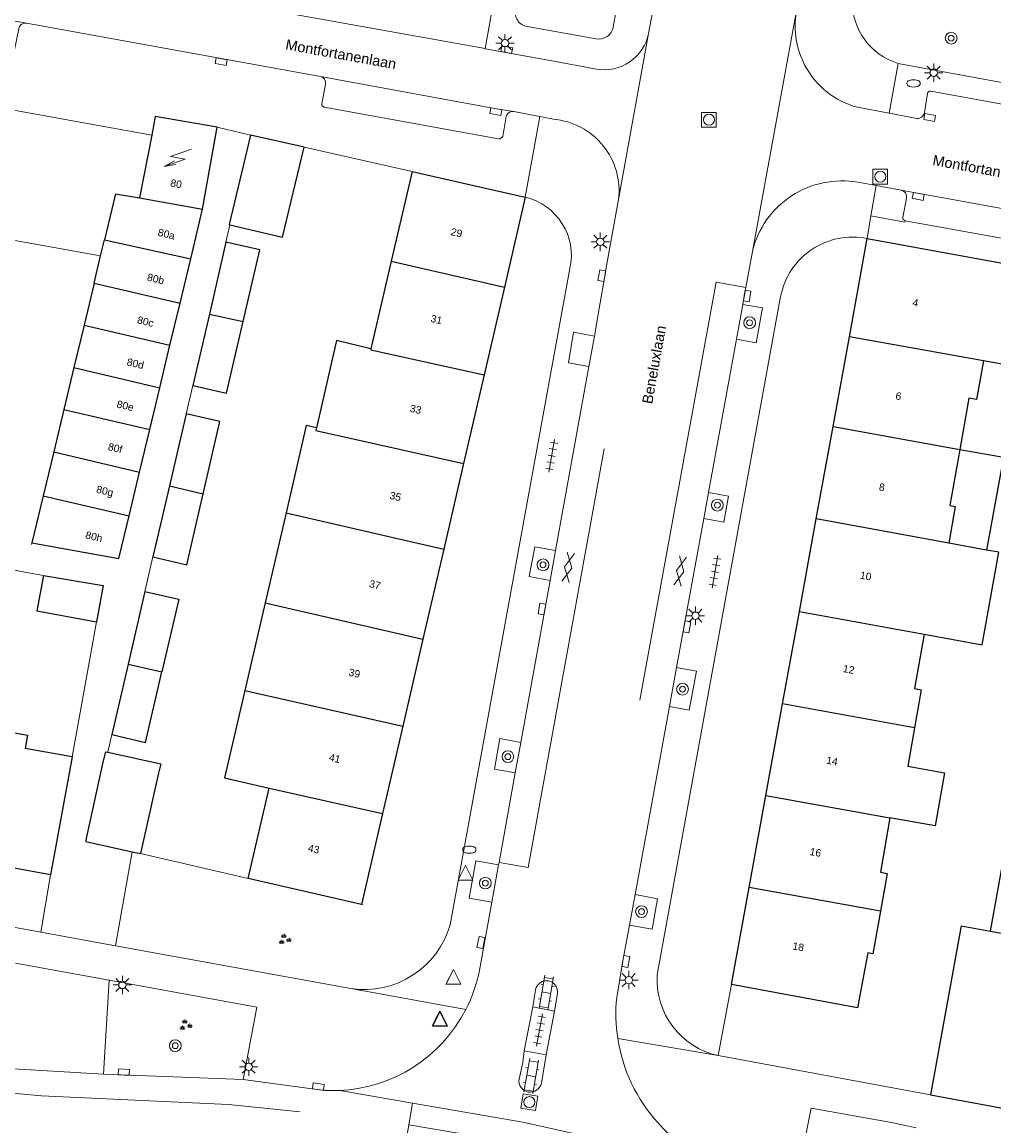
# Model space of a CAD drawing. Extents: x 131101 to 132041, y 397511 to 398853.
# Tile 69 of 80: x 131633 to 131699, y 398500 to 398575. Entities that reach past the tile are written whole.
import ezdxf
from ezdxf.enums import TextEntityAlignment as Align

# ---------------------------------------------------------------- set-up
doc = ezdxf.new("R2010")
doc.units = 0
doc.linetypes.add('DGN Style 1', pattern=[30.960434, 0.051515, -30.90892])
doc.linetypes.add('DGN Style 2', pattern=[51.514866, 30.90892, -20.605946])
doc.layers.add('_vervallen putten', color=250, linetype='Continuous', lineweight=9, plot=False)
doc.layers.add('_vervallen situatie', color=250, linetype='Continuous', lineweight=9, plot=False)
for name, color, linetype, lineweight in [('gg-afsc-erfafscheiding', 250, 'Continuous', 9), ('gg-afsc-muur', 250, 'Continuous', 9), ('gg-bbg-bijgebouw', 10, 'Continuous', 25), ('gg-bbg-gedigitaliseerde bebouwing', 10, 'Continuous', 25), ('gg-bbg-gedigitaliseerde bijgebouw', 10, 'Continuous', 25), ('gg-bbg-hoofdgebouw', 10, 'Continuous', 25), ('gg-bbg-luifel en loopbrug', 10, 'DGN Style 2', 25), ('gg-bbg-tussenscheiding', 10, 'Continuous', 25), ('gg-knt-verharding', 250, 'Continuous', 9), ('gg-knt-verharding nz', 250, 'DGN Style 2', 9), ('gt-grn-vlakafsluiter', 250, 'DGN Style 1', 9), ('gt-grn-weggrens', 250, 'Continuous', 9), ('gt-symb-boom', 250, 'Continuous', 9), ('gt-symb-brandkraan', 250, 'Continuous', 9), ('gt-symb-gesloten verharding', 250, 'Continuous', 9), ('gt-symb-groenvak', 250, 'Continuous', 9), ('gt-symb-klinker verharding', 250, 'Continuous', 9), ('gt-symb-kolk', 250, 'Continuous', 9), ('gt-symb-lichtmast', 250, 'Continuous', 9), ('gt-symb-rioolschacht', 250, 'Continuous', 9), ('gt-symb-tegel verharding', 250, 'Continuous', 9), ('gt-symb-trafo symbool', 250, 'Continuous', 9), ('gt-symb-waterafsluiter', 250, 'Continuous', 9), ('X-AL-huisnummers', 2, 'Continuous', 25), ('X-AL-straatnaam', 3, 'Continuous', 35)]:
    doc.layers.add(name, color=color, linetype=linetype, lineweight=lineweight)
doc.styles.add('CS Annotative', font='arial.ttf')

# ---------------------------------------------------------------- blocks, each defined once
blk = doc.blocks.new('gt0-KOLK')
at = {"layer": 'gt-symb-kolk', "flags": 128}
blk.add_lwpolyline([(0, 0), (0.375, 0), (0.375, 0.4), (-0.375, 0.4), (-0.375, 0), (0, 0)], dxfattribs=at)
blk = doc.blocks.new('gt0-LMAST')
at = {"layer": 'gt-symb-lichtmast'}
for p, q in [((-0.182, 0.173), (-0.447, 0.438)), ((-0.005, 0.246), (-0.005, 0.621)), ((0.172, 0.173), (0.437, 0.438)), ((-0.255, -0.004), (-0.63, -0.004)), ((-0.182, -0.181), (-0.447, -0.446)), ((-0.005, -0.254), (-0.005, -0.629)), ((0.437, -0.446), (0.172, -0.181)), ((0.245, -0.004), (0.62, -0.004))]:
    blk.add_line(p, q, dxfattribs=at)
blk.add_circle((-0.005, -0.004), 0.25, dxfattribs=at)
blk = doc.blocks.new('gt0-BOOM')
at = {"layer": 'gt-symb-boom'}
for radius in [0.4, 0.2]:
    blk.add_circle((0, 0), radius, dxfattribs=at)
blk = doc.blocks.new('gt0-RS')
at = {"layer": 'gt-symb-rioolschacht', "flags": 128}
blk.add_lwpolyline([(-0.5, -0.5), (0.5, -0.5), (0.5, 0.5), (-0.5, 0.5), (-0.5, -0.5)], close=True, dxfattribs=at)
at = {"layer": 'gt-symb-rioolschacht'}
blk.add_circle((0, 0), 0.375, dxfattribs=at)
blk = doc.blocks.new('gt0-HSP')
at = {"layer": 'gt-symb-trafo symbool', "flags": 128}
for points in [[(0.771, 0.746), (-0.529, -0.004), (0.471, -0.004), (-0.829, -0.754)], [(-0.217, -0.24), (-0.829, -0.754), (-0.077, -0.48)]]:
    blk.add_lwpolyline(points, dxfattribs=at)
blk = doc.blocks.new('gt0-GRVAK')
at = {"layer": 'gt-symb-groenvak'}
for p, q in [((-0.11, 0.189), (-0.228, 0.24)), ((-0.182, 0.153), (0.088, 0.153)), ((-0.091, 0.211), (-0.156, 0.322)), ((-0.047, 0.214), (-0.047, 0.393)), ((-0.004, 0.211), (0.061, 0.322)), ((0.015, 0.189), (0.133, 0.24)), ((0.262, -0.052), (0.197, 0.059)), ((0.305, -0.049), (0.305, 0.13)), ((0.349, -0.052), (0.414, 0.059)), ((-0.245, -0.228), (-0.363, -0.177)), ((-0.318, -0.264), (-0.047, -0.264)), ((-0.226, -0.206), (-0.291, -0.095)), ((-0.183, -0.203), (-0.183, -0.024)), ((-0.139, -0.206), (-0.074, -0.095)), ((-0.12, -0.228), (-0.002, -0.177)), ((0.243, -0.074), (0.125, -0.023)), ((0.17, -0.11), (0.441, -0.11)), ((0.368, -0.074), (0.486, -0.023))]:
    blk.add_line(p, q, dxfattribs=at)
blk = doc.blocks.new('gt0-GESVH1')
at = {"layer": 'gt-symb-gesloten verharding'}
for p, q in [((-0.992, -0.261), (0.008, 0.239)), ((0.008, -0.261), (-0.992, 0.239)), ((0.008, 0.239), (1.008, -0.261)), ((1.008, 0.239), (0.008, -0.261))]:
    blk.add_line(p, q, dxfattribs=at)
blk = doc.blocks.new('gt0-TEG1')
at = {"layer": 'gt-symb-tegel verharding'}
for p, q in [((-1.125, 0), (1.125, 0)), ((-0.9, -0.25), (-0.9, 0.25)), ((-0.45, -0.25), (-0.45, 0.25)), ((0, -0.25), (0, 0.25)), ((0.45, -0.25), (0.45, 0.25)), ((0.9, -0.25), (0.9, 0.25))]:
    blk.add_line(p, q, dxfattribs=at)
blk = doc.blocks.new('gt0-KL1')
at = {"layer": 'gt-symb-klinker verharding'}
for p, q in [((-1.15, 0.3), (1.15, 0.3)), ((-1, -0.3), (-1, 0.3)), ((-0.5, 0.3), (-0.5, 0.45)), ((0, -0.3), (0, 0.3)), ((0.5, 0.3), (0.5, 0.45)), ((1, -0.3), (1, 0.3)), ((-1.15, -0.3), (1.15, -0.3)), ((-0.5, -0.45), (-0.5, -0.3)), ((0.5, -0.45), (0.5, -0.3))]:
    blk.add_line(p, q, dxfattribs=at)
blk = doc.blocks.new('gt0-BR')
at = {"layer": 'gt-symb-brandkraan', "extrusion": (0, 0, -1)}
for centre, radius, start, end in [((0.244, 0), 0.206, 287.56693, 72.43306), ((-0.599, -2.664), 3, 72.43306, 73.10795), ((0, -0.691), 0.938, 73.10795, 106.89201), ((0.599, -2.664), 3, 106.89201, 107.56691), ((-0.244, 0), 0.206, 107.56691, 252.43305), ((-0.599, 2.664), 3, 286.89203, 287.56693), ((0.599, 2.664), 3, 252.43305, 253.10794)]:
    blk.add_arc(centre, radius, start, end, dxfattribs=at)
at = {"layer": 'gt-symb-brandkraan'}
blk.add_arc((0, 0.691), 0.938, 253.10797, 286.89206, dxfattribs=at)
blk = doc.blocks.new('_vervallen situatie')
at = {"layer": 'gg-knt-verharding'}
for p, q in [((131675.28, 398573.965), (131676.515, 398580.71)), ((131682.321, 398559.162), (131685.304, 398575.394)), ((131673.2, 398562.439), (131675.28, 398573.965)), ((131691.601, 398568.546), (131689.453, 398568.945)), ((131667.906, 398568.323), (131669.06, 398568.106)), ((131690.727, 398563.636), (131689.475, 398563.861)), ((131690.362, 398561.582), (131690.727, 398563.636)), ((131672.334, 398557.672), (131673.2, 398562.439)), ((131682.321, 398559.162), (131681.869, 398556.711)), ((131671.928, 398555.274), (131671.595, 398553.41)), ((131681.242, 398553.191), (131681.674, 398555.562)), ((131671.595, 398553.41), (131671.221, 398551.347)), ((131679.344, 398542.793), (131681.242, 398553.191)), ((131671.221, 398551.347), (131668.959, 398538.851)), ((131679.021, 398541.018), (131679.344, 398542.793)), ((131677.177, 398530.916), (131679.021, 398541.018)), ((131668.959, 398538.851), (131668.591, 398536.82)), ((131668.591, 398536.82), (131666.599, 398525.823)), ((131676.691, 398528.25), (131677.177, 398530.916)), ((131674.361, 398515.482), (131676.691, 398528.25)), ((131666.599, 398525.823), (131666.223, 398523.745)), ((131666.223, 398523.745), (131665.124, 398517.674)), ((131665.092, 398517.499), (131664.633, 398514.962)), ((131665.124, 398517.674), (131665.092, 398517.499)), ((131673.983, 398513.408), (131674.361, 398515.482)), ((131664.633, 398514.962), (131663.819, 398510.468)), ((131673.54, 398510.982), (131673.983, 398513.408)), ((131673.111, 398508.491), (131673.54, 398510.982)), ((131667.41, 398507.86), (131667.6, 398509.021)), ((131669.09, 398508.76), (131668.88, 398507.58)), ((131667.41, 398507.86), (131666.831, 398504.866)), ((131668.88, 398507.58), (131667.41, 398507.86)), ((131668.325, 398504.595), (131668.88, 398507.58)), ((131668.325, 398504.595), (131666.831, 398504.866)), ((131668, 398502.68), (131668.325, 398504.595))]:
    blk.add_line(p, q, dxfattribs=at)
at = {"layer": 'gg-knt-verharding', "flags": 128}
for points in [[(131668.601, 398572.117), (131671.744, 398571.541)], [(131671.928, 398555.274), (131672.299, 398557.478), (131672.334, 398557.672)], [(131681.869, 398556.711), (131681.869, 398556.71), (131681.674, 398555.562)], [(131681.674, 398555.562), (131683.01, 398555.318), (131682.575, 398552.948), (131681.242, 398553.191)], [(131671.595, 398553.41), (131670.183, 398553.666), (131669.835, 398551.598), (131671.221, 398551.347)], [(131679.344, 398542.793), (131680.705, 398542.545), (131680.38, 398540.77), (131679.021, 398541.018)], [(131668.591, 398536.82), (131667.18, 398537.075), (131667.553, 398539.106), (131668.959, 398538.851)], [(131677.177, 398530.916), (131678.535, 398530.668), (131678.037, 398528.004), (131676.691, 398528.25)], [(131666.223, 398523.745), (131664.81, 398524.001), (131665.191, 398526.078), (131666.599, 398525.823)], [(131664.633, 398514.962), (131663.097, 398515.24), (131663.546, 398517.779), (131665.092, 398517.499)], [(131674.361, 398515.482), (131675.878, 398515.205), (131675.511, 398513.129), (131673.983, 398513.408)], [(131666.831, 398504.866), (131666.73, 398504.08), (131666.489, 398502.96)], [(131654.307, 398502.183), (131653.27, 398502.19), (131647.764, 398502.92)]]:
    blk.add_lwpolyline(points, dxfattribs=at)
at = {"layer": 'gg-knt-verharding', "extrusion": (0, 0, -1)}
for centre, radius, start, end in [((-131693.488, 398576.117), 4.381, 286.89738, 0.96965), ((-131690.956, 398574.469), 5.727, 332.11115, 9.29435), ((-131690.954, 398574.471), 5.727, 285.19617, 332.08024), ((-131668.404, 398563.283), 4.868, 97.73947, 144.22896), ((-131668.393, 398563.278), 4.879, 144.26321, 189.90414), ((-131653.823, 398512.312), 10.165, 190.45055, 207.12024), ((-131668.344, 398508.885), 0.756, 10.35401, 189.51713), ((-131684.095, 398507.407), 11.037, 351.15319, 5.63365), ((-131653.86, 398512.298), 10.125, 207.14994, 267.47232), ((-131684.135, 398507.406), 11.077, 318.04323, 351.19456), ((-131684.133, 398507.4), 11.071, 295.20426, 318.05483)]:
    blk.add_arc(centre, radius, start, end, dxfattribs=at)
at = {"layer": 'gg-knt-verharding'}
for centre, radius, start, end in [((131672.265, 398574.573), 3.076, 304.2479, 348.59102), ((131672.265, 398574.567), 3.071, 260.2353, 304.31537), ((131688.42, 398557.674), 6.277, 80.32289, 123.21267), ((131688.42, 398557.671), 6.279, 123.20268, 166.26535), ((131667.248, 398502.837), 0.769, 170.77296, 348.2305)]:
    blk.add_arc(centre, radius, start, end, dxfattribs=at)
at = {"layer": 'gg-knt-verharding nz'}
blk.add_line((131654.307, 398502.183), (131659.248, 398501.326), dxfattribs=at)
at = {"layer": 'gg-knt-verharding nz', "flags": 128}
for points in [[(131665.124, 398517.674), (131667.103, 398517.316), (131674.354, 398557.306), (131672.334, 398557.672)], [(131681.869, 398556.711), (131679.856, 398557.078), (131672.347, 398515.849), (131674.361, 398515.482)], [(131659.248, 398501.326), (131666.731, 398500.028), (131680.034, 398497.087)]]:
    blk.add_lwpolyline(points, dxfattribs=at)
at = {"layer": 'gt-grn-weggrens'}
for p, q in [((131692.215, 398571.925), (131691.601, 398568.546)), ((131662.87, 398507.678), (131655.06, 398509.1)), ((131680.005, 398504.553), (131673.189, 398505.71))]:
    blk.add_line(p, q, dxfattribs=at)
at = {"layer": 'gt-symb-boom'}
for p in [(131682.135, 398554.317), (131679.949, 398541.93), (131668.113, 398537.877), (131677.582, 398529.435), (131665.727, 398524.853), (131664.193, 398516.266), (131674.798, 398514.33)]:
    blk.add_blockref('gt0-BOOM', p, dxfattribs=at)
at = {"layer": 'gt-symb-brandkraan'}
for p in [(131693.268, 398570.569), (131663.108, 398518.537)]:
    blk.add_blockref('gt0-BR', p, dxfattribs=at)
at = {"layer": 'gt-symb-gesloten verharding'}
for p, rotation in [((131669.827, 398537.707), 259.3979417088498), ((131677.44, 398537.459), 259.3979417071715)]:
    blk.add_blockref('gt0-GESVH1', p, dxfattribs=dict(at, rotation=rotation))
at = {"layer": 'gt-symb-klinker verharding', "rotation": 260.2078537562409}
for p in [(131668.333, 398508.825), (131667.309, 398503.165)]:
    blk.add_blockref('gt0-KL1', p, dxfattribs=at)
at = {"layer": 'gt-symb-kolk'}
for p, rotation in [((131672.299, 398557.478), 79.71247608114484), ((131681.772, 398556.164), 260.4992064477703), ((131668.231, 398534.845), 79.74640197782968), ((131677.687, 398533.707), 259.7464019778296), ((131664.092, 398512.194), 79.21838326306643), ((131673.54, 398510.982), 259.8592068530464), ((131652.832, 398502.249), 352.6476206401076)]:
    blk.add_blockref('gt0-KOLK', p, dxfattribs=dict(at, rotation=rotation))
at = {"layer": 'gt-symb-lichtmast'}
for p in [(131672.006, 398559.816), (131678.462, 398534.429), (131673.94, 398509.686)]:
    blk.add_blockref('gt0-LMAST', p, dxfattribs=at)
at = {"layer": 'gt-symb-tegel verharding'}
for p, rotation in [((131668.7, 398545.28), 79.74640197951), ((131679.786, 398537.411), 79.6900296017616), ((131667.875, 398506.291), 79.56697526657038)]:
    blk.add_blockref('gt0-TEG1', p, dxfattribs=dict(at, rotation=rotation))
blk = doc.blocks.new('gt0-WAFSL')
at = {"layer": 'gt-symb-waterafsluiter'}
for p, q in [((-0.5, -0.333), (0, 0.667)), ((0, 0.667), (0.5, -0.333)), ((0.5, -0.333), (-0.5, -0.333))]:
    blk.add_line(p, q, dxfattribs=at)
blk = doc.blocks.new('_vervallen putten')
at = {"layer": 'gt-symb-rioolschacht'}
blk.add_blockref('gt0-RS', (131679.376, 398568.103), dxfattribs=at)
at = {"layer": 'gt-symb-rioolschacht', "rotation": 170.7920309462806}
blk.add_blockref('gt0-RS', (131667.182, 398501.393), dxfattribs=at)

msp = doc.modelspace()

# ---------------------------------------------------------------- linework, layer by layer
at = {"layer": 'gg-afsc-erfafscheiding'}
for p, q in [((131646.59, 398559.789), (131646.862, 398560.976)), ((131643.887, 398548.137), (131644.337, 398550.062)), ((131641.092, 398536.077), (131641.633, 398538.41)), ((131638.562, 398525.162), (131638.838, 398526.35))]:
    msp.add_line(p, q, dxfattribs=at)
at = {"layer": 'gg-afsc-muur'}
for p, q in [((131651.893, 398566.249), (131659.22, 398564.59)), ((131632.941, 398537.391), (131629.945, 398537.949)), ((131634.191, 398537.158), (131632.941, 398537.391)), ((131637.806, 398534.001), (131636.141, 398524.831)), ((131640.797, 398518.266), (131648.1, 398516.58)), ((131680.005, 398504.553), (131680.91, 398509.38)), ((131694.416, 398501.896), (131680.005, 398504.553))]:
    msp.add_line(p, q, dxfattribs=at)
at = {"layer": 'gg-bbg-bijgebouw'}
for p, q in [((131651.893, 398566.249), (131648.256, 398567.063)), ((131639.09, 398563.07), (131638.343, 398559.95)), ((131639.09, 398563.07), (131640.73, 398562.79)), ((131644.194, 398558.655), (131645, 398562.02)), ((131638.08, 398558.85), (131638.343, 398559.95)), ((131637.635, 398556.993), (131638.08, 398558.85)), ((131643.474, 398555.651), (131644.194, 398558.655)), ((131637.635, 398556.993), (131636.956, 398554.156)), ((131642.787, 398552.783), (131643.474, 398555.651)), ((131636.956, 398554.156), (131636.268, 398551.285)), ((131642.097, 398549.902), (131642.787, 398552.783)), ((131636.268, 398551.285), (131635.582, 398548.419)), ((131641.419, 398547.071), (131642.097, 398549.902)), ((131635.582, 398548.419), (131634.896, 398545.556)), ((131640.723, 398544.166), (131641.419, 398547.071)), ((131634.896, 398545.556), (131634.182, 398542.572)), ((131640.011, 398541.195), (131640.723, 398544.166)), ((131634.182, 398542.572), (131633.414, 398539.365)), ((131637.067, 398519.096), (131640.231, 398518.392)), ((131640.231, 398518.392), (131640.797, 398518.266)), ((131694.416, 398501.896), (131699.686, 398500.924))]:
    msp.add_line(p, q, dxfattribs=at)
at = {"layer": 'gg-bbg-bijgebouw', "flags": 128}
for points in [[(131648.256, 398567.063), (131646.803, 398560.99), (131646.862, 398560.976)], [(131646.862, 398560.976), (131650.425, 398560.122), (131651.893, 398566.249)], [(131633.414, 398539.365), (131639.321, 398538.316), (131640.011, 398541.195)], [(131634.191, 398537.158), (131638.254, 398536.471), (131637.806, 398534.001)]]:
    msp.add_lwpolyline(points, dxfattribs=at)
at = {"layer": 'gg-bbg-gedigitaliseerde bebouwing'}
for p, q in [((131652.041, 398547.332), (131650.669, 398541.411)), ((131650.669, 398541.411), (131649.25, 398535.29)), ((131698.215, 398538.88), (131695.655, 398539.345)), ((131649.25, 398535.29), (131647.871, 398529.339)), ((131693.327, 398526.816), (131692.866, 398524.196)), ((131648.1, 398516.58), (131649.521, 398522.717))]:
    msp.add_line(p, q, dxfattribs=at)
at = {"layer": 'gg-bbg-gedigitaliseerde bebouwing', "flags": 128}
for points in [[(131700.33, 398553.09), (131700.026, 398551.374), (131698.01, 398551.731)], [(131698.01, 398551.731), (131697.547, 398549.097), (131697.02, 398549.19), (131696.409, 398545.719)], [(131696.409, 398545.719), (131695.737, 398541.898), (131696.094, 398541.835), (131695.655, 398539.345)], [(131693.979, 398533.168), (131697.915, 398532.453), (131699.055, 398538.727), (131698.215, 398538.88)], [(131693.979, 398533.168), (131693.329, 398529.472), (131693.78, 398529.392), (131693.327, 398526.816)], [(131647.871, 398529.339), (131646.498, 398523.418), (131649.521, 398522.717)], [(131630.137, 398526.858), (131633.118, 398526.317), (131632.953, 398525.41)], [(131692.866, 398524.196), (131695.363, 398523.753), (131694.725, 398520.157), (131691.66, 398520.701)], [(131691.66, 398520.701), (131691.01, 398517.007), (131691.472, 398516.925), (131691.019, 398514.351)], [(131691.019, 398514.351), (131690.511, 398511.466), (131690.16, 398511.528), (131689.46, 398507.79)]]:
    msp.add_lwpolyline(points, dxfattribs=at)
at = {"layer": 'gg-bbg-gedigitaliseerde bijgebouw'}
for p, q in [((131646.59, 398559.789), (131645.46, 398554.902)), ((131645.46, 398554.902), (131644.337, 398550.062)), ((131643.887, 398548.137), (131642.75, 398543.234)), ((131642.75, 398543.234), (131641.633, 398538.41)), ((131641.092, 398536.077), (131639.945, 398531.129)), ((131639.945, 398531.129), (131638.838, 398526.35)), ((131637.067, 398519.096), (131638.262, 398524.468)), ((131641.992, 398523.638), (131640.797, 398518.266)), ((131698.499, 398512.992), (131699.614, 398519.277)), ((131696.507, 398513.355), (131694.416, 398501.896)), ((131696.507, 398513.355), (131698.499, 398512.992))]:
    msp.add_line(p, q, dxfattribs=at)
at = {"layer": 'gg-bbg-gedigitaliseerde bijgebouw', "flags": 128}
for points in [[(131647.757, 398554.399), (131648.883, 398559.257), (131646.59, 398559.789)], [(131644.337, 398550.062), (131646.628, 398549.531), (131647.757, 398554.399)], [(131645.041, 398542.707), (131646.177, 398547.606), (131643.887, 398548.137)], [(131641.633, 398538.41), (131643.922, 398537.88), (131645.041, 398542.707)], [(131634.191, 398537.158), (131633.744, 398534.758), (131637.806, 398534.001)], [(131641.092, 398536.077), (131643.382, 398535.546), (131642.238, 398530.611)], [(131638.838, 398526.35), (131641.127, 398525.82), (131642.238, 398530.611)], [(131638.262, 398524.468), (131638.43, 398525.191), (131638.562, 398525.162)], [(131638.562, 398525.162), (131642.16, 398524.364), (131641.992, 398523.638)]]:
    msp.add_lwpolyline(points, dxfattribs=at)
at = {"layer": 'gg-bbg-hoofdgebouw'}
for p, q in [((131645, 398562.02), (131645.98, 398567.59)), ((131641.546, 398567.048), (131640.73, 398562.79)), ((131659.22, 398564.59), (131657.805, 398558.487)), ((131659.22, 398564.59), (131666.91, 398562.84)), ((131666.91, 398562.84), (131665.496, 398556.738)), ((131688.907, 398553.359), (131690.12, 398560.03)), ((131690.12, 398560.03), (131701.23, 398558.01)), ((131657.805, 398558.487), (131656.428, 398552.545)), ((131665.496, 398556.738), (131664.115, 398550.781)), ((131687.801, 398547.278), (131688.907, 398553.359)), ((131664.115, 398550.781), (131662.717, 398544.748)), ((131652.731, 398547.177), (131652.041, 398547.332)), ((131686.659, 398540.998), (131687.801, 398547.278)), ((131662.717, 398544.748), (131661.372, 398538.948)), ((131685.516, 398534.71), (131686.659, 398540.998)), ((131661.372, 398538.948), (131659.956, 398532.838)), ((131684.377, 398528.448), (131685.516, 398534.71)), ((131659.956, 398532.838), (131658.585, 398526.92)), ((131683.243, 398522.209), (131684.377, 398528.448)), ((131658.585, 398526.92), (131657.211, 398520.996)), ((131636.141, 398524.831), (131632.953, 398525.41)), ((131636.141, 398524.831), (131634.687, 398516.822)), ((131682.108, 398515.967), (131683.243, 398522.209)), ((131657.211, 398520.996), (131655.78, 398514.82)), ((131634.687, 398516.822), (131628.469, 398517.951)), ((131655.78, 398514.82), (131648.1, 398516.58)), ((131680.91, 398509.38), (131682.108, 398515.967)), ((131689.46, 398507.79), (131680.91, 398509.38))]:
    msp.add_line(p, q, dxfattribs=at)
at = {"layer": 'gg-bbg-hoofdgebouw', "flags": 128}
for points in [[(131645.98, 398567.59), (131641.79, 398568.32), (131641.546, 398567.048)], [(131656.428, 398552.545), (131654.097, 398553.108), (131652.731, 398547.177)]]:
    msp.add_lwpolyline(points, dxfattribs=at)
at = {"layer": 'gg-bbg-luifel en loopbrug', "flags": 128}
msp.add_lwpolyline([(131696.409, 398545.719), (131699.361, 398545.182), (131698.215, 398538.88)], dxfattribs=at)
at = {"layer": 'gg-bbg-tussenscheiding'}
for p, q in [((131640.73, 398562.79), (131645, 398562.02)), ((131638.343, 398559.95), (131644.194, 398558.655)), ((131657.805, 398558.487), (131665.496, 398556.738)), ((131637.635, 398556.993), (131643.474, 398555.651)), ((131645.46, 398554.902), (131647.757, 398554.399)), ((131636.956, 398554.156), (131642.787, 398552.783)), ((131698.01, 398551.731), (131688.907, 398553.359)), ((131636.268, 398551.285), (131642.097, 398549.902)), ((131635.582, 398548.419), (131641.419, 398547.071)), ((131687.801, 398547.278), (131696.409, 398545.719)), ((131634.896, 398545.556), (131640.723, 398544.166)), ((131642.75, 398543.234), (131645.041, 398542.707)), ((131634.182, 398542.572), (131640.011, 398541.195)), ((131650.669, 398541.411), (131661.372, 398538.948)), ((131695.655, 398539.345), (131686.659, 398540.998)), ((131649.25, 398535.29), (131659.956, 398532.838)), ((131685.516, 398534.71), (131693.979, 398533.168)), ((131639.945, 398531.129), (131642.238, 398530.611)), ((131647.871, 398529.339), (131658.585, 398526.92)), ((131693.327, 398526.816), (131684.377, 398528.448)), ((131649.521, 398522.717), (131657.211, 398520.996)), ((131683.243, 398522.209), (131691.66, 398520.701)), ((131691.019, 398514.351), (131682.108, 398515.967)), ((131698.499, 398512.992), (131701.764, 398512.396))]:
    msp.add_line(p, q, dxfattribs=at)
at = {"layer": 'gg-bbg-tussenscheiding', "flags": 128}
for points in [[(131656.428, 398552.545), (131656.414, 398552.484), (131664.115, 398550.781)], [(131652.731, 398547.177), (131652.692, 398547.007), (131662.717, 398544.748)]]:
    msp.add_lwpolyline(points, dxfattribs=at)
at = {"layer": 'gg-knt-verharding'}
for p, q in [((131635.417, 398578.107), (131664.173, 398572.928)), ((131633.037, 398574.651), (131652.995, 398571.034)), ((131734.006, 398564.285), (131692.215, 398571.925)), ((131666.123, 398568.657), (131667.906, 398568.323)), ((131693.489, 398568.195), (131691.601, 398568.546)), ((131692.42, 398563.317), (131690.727, 398563.636)), ((131705.52, 398558.913), (131692.702, 398561.247)), ((131638.08, 398558.85), (131630.04, 398560.31)), ((131661.819, 398513.439), (131669.94, 398558)), ((131684.24, 398556.102), (131675.87, 398510.04)), ((131640.231, 398518.392), (131639.095, 398512.008)), ((131634.687, 398516.822), (131634.02, 398512.932)), ((131639.095, 398512.008), (131655.06, 398509.1)), ((131638.657, 398509.679), (131638.27, 398503.288)), ((131631.781, 398503.687), (131638.27, 398503.288)), ((131638.27, 398503.288), (131647.764, 398502.92)), ((131685.227, 398495.449), (131686.32, 398500.98)), ((131686.32, 398500.98), (131691.774, 398500)), ((131693.431, 398499.652), (131691.774, 398500))]:
    msp.add_line(p, q, dxfattribs=at)
at = {"layer": 'gg-knt-verharding', "flags": 128}
for points in [[(131542.835, 398591.059), (131542.979, 398590.987), (131543.083, 398590.87), (131543.138, 398590.708), (131543.124, 398590.541), (131542.866, 398589.21), (131542.877, 398589.126), (131542.92, 398589.05), (131543.03, 398588.98), (131575.459, 398583.141), (131578.956, 398582.489), (131612.799, 398576.328), (131632.076, 398572.788), (131632.24, 398572.851), (131632.524, 398574.282), (131632.575, 398574.432), (131632.68, 398574.558), (131632.846, 398574.643), (131633.037, 398574.651)], [(131664.173, 398572.928), (131664.183, 398572.926), (131668.601, 398572.117)], [(131652.995, 398571.034), (131653.156, 398570.973), (131653.283, 398570.851), (131653.35, 398570.687), (131653.346, 398570.508), (131653.092, 398569.178), (131653.102, 398569.089), (131653.148, 398569.014), (131653.254, 398568.958), (131665.085, 398566.797), (131665.173, 398566.815), (131665.258, 398566.854), (131665.376, 398566.961), (131665.6, 398568.321), (131665.652, 398568.432), (131665.734, 398568.53)], [(131733.131, 398560.986), (131732.973, 398561.059), (131732.859, 398561.183), (131732.8, 398561.337), (131732.804, 398561.507), (131733.045, 398562.837), (131733.033, 398562.921), (131732.99, 398562.991), (131732.885, 398563.052), (131711.686, 398566.892), (131694.444, 398570.048), (131694.366, 398570.043), (131694.296, 398570.012), (131694.242, 398569.961), (131694.207, 398569.891), (131694.012, 398568.588), (131693.966, 398568.454), (131693.883, 398568.338)], [(131692.42, 398563.317), (131692.583, 398563.251), (131692.708, 398563.128), (131692.778, 398562.961), (131692.777, 398562.778), (131692.539, 398561.473), (131692.542, 398561.404), (131692.57, 398561.337), (131692.627, 398561.278), (131692.702, 398561.247)], [(131692.702, 398561.247), (131692.664, 398561.15), (131690.362, 398561.582)], [(131634.02, 398512.932), (131535.971, 398530.792), (131532.151, 398531.515)], [(131647.764, 398502.92), (131648.69, 398507.85), (131638.657, 398509.679)]]:
    msp.add_lwpolyline(points, dxfattribs=at)
msp.add_lwpolyline([(131674.29, 398582.322), (131667.75, 398583.818), (131666.232, 398575.589, 0.415727), (131667.039, 398574.423), (131671.712, 398573.585, 0.414325), (131672.873, 398574.394)], format="xyb", close=True, dxfattribs=at)
at = {"layer": 'gg-knt-verharding', "extrusion": (0, 0, -1)}
for centre, radius, start, end in [((-131666.068, 398568.165), 0.495, 47.49479, 96.34375), ((-131693.538, 398568.675), 0.483, 224.30863, 275.79523)]:
    msp.add_arc(centre, radius, start, end, dxfattribs=at)
at = {"layer": 'gg-knt-verharding'}
for centre, radius, start, end in [((131665.973, 398558.885), 4.064, 347.42188, 76.67398), ((131689.128, 398555.15), 4.98, 78.50926, 168.97874), ((131655.951, 398515.146), 6.111, 261.61817, 343.77942), ((131681.117, 398509.693), 5.259, 176.21545, 257.78787)]:
    msp.add_arc(centre, radius, start, end, dxfattribs=at)
at = {"layer": 'gg-knt-verharding nz'}
for p, q in [((131641.546, 398567.048), (131631.56, 398568.87)), ((131733.131, 398560.986), (131693.489, 398568.195))]:
    msp.add_line(p, q, dxfattribs=at)
at = {"layer": 'gg-knt-verharding nz', "flags": 128}
for points in [[(131579.289, 398584.423), (131613.157, 398578.293), (131633.037, 398574.651)], [(131652.995, 398571.034), (131664.945, 398568.85), (131666.123, 398568.657)], [(131706.526, 398560.771), (131705.568, 398560.933), (131692.42, 398563.317)], [(131620.801, 398503.001), (131634.066, 398501.822), (131646.765, 398501.229), (131656.167, 398500.265), (131659, 398499.853)], [(131659, 398499.853), (131665.289, 398498.793), (131675.657, 398496.435), (131680.075, 398495.316)]]:
    msp.add_lwpolyline(points, dxfattribs=at)
at = {"layer": 'gt-grn-vlakafsluiter'}
for p, q in [((131633.414, 398539.365), (131632.941, 398537.391)), ((131655.78, 398514.82), (131661.819, 398513.439))]:
    msp.add_line(p, q, dxfattribs=at)
at = {"layer": 'gt-grn-weggrens'}
for p, q in [((131665.47, 398580.07), (131664.173, 398572.928)), ((131666.91, 398562.84), (131667.906, 398568.323)), ((131648.256, 398567.063), (131645.98, 398567.59)), ((131690.12, 398560.03), (131690.362, 398561.582)), ((131634.02, 398512.932), (131639.095, 398512.008)), ((131638.657, 398509.679), (131632.31, 398510.836)), ((131659.248, 398501.326), (131659, 398499.853)), ((131659, 398499.853), (131657.802, 398492.741))]:
    msp.add_line(p, q, dxfattribs=at)

# ---------------------------------------------------------------- block references
at = {"layer": '_vervallen putten'}
msp.add_blockref('_vervallen putten', (0, 0), dxfattribs=at)
at = {"layer": '_vervallen situatie'}
msp.add_blockref('_vervallen situatie', (0, 0), dxfattribs=at)
at = {"layer": 'gt-symb-boom'}
for p in [(131695.818, 398573.644), (131643.148, 398505.226)]:
    msp.add_blockref('gt0-BOOM', p, dxfattribs=at)
at = {"layer": 'gt-symb-groenvak', "rotation": 357.7070995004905}
for p in [(131650.561, 398512.433), (131643.827, 398506.61)]:
    msp.add_blockref('gt0-GRVAK', p, dxfattribs=at)
at = {"layer": 'gt-symb-kolk'}
for p, rotation in [((131665.614, 398572.668), 349.5811121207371), ((131646.298, 398572.242), 169.7045363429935), ((131664.945, 398568.85), 169.6460692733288), ((131694.323, 398568.053), 349.6301923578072), ((131693.621, 398563.091), 169.3183792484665), ((131639.65, 398503.232), 357.4208524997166)]:
    msp.add_blockref('gt0-KOLK', p, dxfattribs=dict(at, rotation=rotation))
at = {"layer": 'gt-symb-lichtmast'}
for p in [(131665.535, 398573.3), (131694.639, 398571.299), (131639.561, 398509.354), (131648.138, 398503.801)]:
    msp.add_blockref('gt0-LMAST', p, dxfattribs=at)
at = {"layer": 'gt-symb-rioolschacht'}
msp.add_blockref('gt0-RS', (131691.004, 398564.236), dxfattribs=at)
at = {"layer": 'gt-symb-trafo symbool', "rotation": 349.6336773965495}
msp.add_blockref('gt0-HSP', (131643.354, 398565.519), dxfattribs=at)
at = {"layer": 'gt-symb-waterafsluiter'}
for p in [(131662.851, 398516.792), (131662.025, 398509.726), (131662.038, 398509.741), (131661.087, 398506.903), (131661.122, 398506.893)]:
    msp.add_blockref('gt0-WAFSL', p, dxfattribs=at)

# ---------------------------------------------------------------- texts
at = {"layer": 'X-AL-huisnummers', "style": 'CS Annotative'}
for s, rotation, p in [('80', 350.1, (131643.165, 398563.512)), ('80a', 346.5, (131642.491, 398560.093)), ('29', 346.9, (131662.189, 398560.188)), ('80b', 346.5, (131641.763, 398557.054)), ('4', 349.7, (131693.349, 398555.429)), ('80c', 346.5, (131641.07, 398554.157)), ('31', 346.9, (131660.824, 398554.298)), ('80d', 346.5, (131640.385, 398551.302)), ('6', 349.7, (131692.196, 398549.089)), ('80e', 346.5, (131639.699, 398548.435)), ('33', 346.9, (131659.41, 398548.199)), ('80f', 346.5, (131639.013, 398545.569)), ('80g', 346.5, (131638.313, 398542.647)), ('8', 349.7, (131691.072, 398542.908)), ('35', 346.9, (131658.039, 398542.282)), ('80h', 346.5, (131637.572, 398539.551)), ('10', 349.7, (131689.976, 398536.879)), ('37', 346.9, (131656.649, 398536.288)), ('39', 346.9, (131655.256, 398530.277)), ('12', 349.7, (131688.823, 398530.536)), ('41', 346.9, (131653.917, 398524.497)), ('14', 349.7, (131687.692, 398524.318)), ('43', 346.9, (131652.49, 398518.342)), ('16', 349.7, (131686.564, 398518.113)), ('18', 349.7, (131685.398, 398511.698))]:
    msp.add_text(s, height=0.5, rotation=rotation, dxfattribs=at).set_placement(p, align=Align.CENTER)
at = {"layer": 'X-AL-straatnaam', "style": 'CS Annotative'}
for s, rotation, p in [('Montfortanenlaan', 349.7, (131654.399, 398572.564)), ('Montfortanenlaan', 349.7, (131698.325, 398564.709)), ('Beneluxlaan', 79.7, (131675.641, 398551.475))]:
    msp.add_text(s, height=0.7, rotation=rotation, dxfattribs=at).set_placement(p, align=Align.MIDDLE)

doc.saveas('drawing.dxf')
